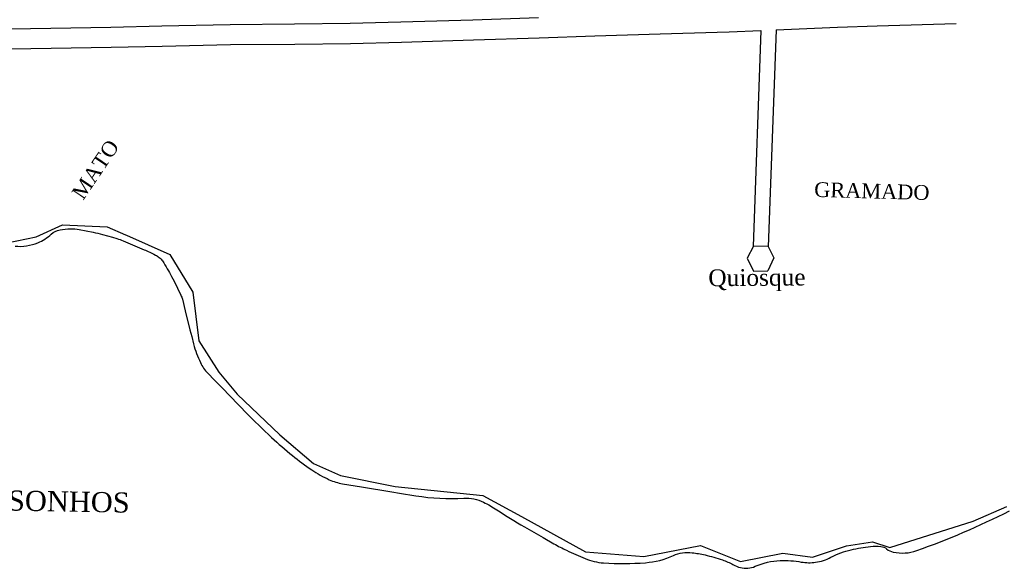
# Model space of a CAD drawing. Header units: millimetres. Extents: x 593 to 1794, y -180 to 570.
# Tile 41 of 71: x 1154 to 1301, y 144 to 225. Entities that reach past the tile are written whole.
import ezdxf

# ---------------------------------------------------------------- set-up
doc = ezdxf.new("R2010")
doc.units = ezdxf.units.MM
doc.header["$MEASUREMENT"] = 0
doc.layers.add('Layout - Marco Polo', color=252, linetype='Continuous', lineweight=25)
doc.layers.add('Textos - Marco Polo', color=143, linetype='Continuous', lineweight=25)
doc.styles.add('TimesNewRoman', font='times.ttf')

msp = doc.modelspace()

# ---------------------------------------------------------------- linework, layer by layer
at = {"layer": 'Layout - Marco Polo'}
for p, q in [((1264.54, 223.6), (1263.38, 191.44)), ((1266.78, 223.69), (1265.62, 191.41)), ((1156.61, 192.87), (1160.53, 194.68)), ((1160.53, 194.68), (1167.21, 194.39)), ((1167.21, 194.39), (1169.92, 193.19)), ((1150.17, 191.54), (1156.61, 192.87)), ((1169.92, 193.19), (1170.08, 193.12)), ((1170.08, 193.12), (1176.52, 190.26)), ((1263.41, 191.49), (1262.49, 189.71)), ((1263.41, 191.49), (1265.54, 191.55)), ((1265.54, 191.55), (1266.46, 189.77)), ((1176.52, 190.26), (1179.96, 184.68)), ((1262.49, 189.71), (1263.41, 187.8)), ((1266.46, 189.77), (1265.54, 187.86)), ((1263.41, 187.8), (1265.54, 187.86)), ((1179.96, 184.68), (1180.87, 177.44)), ((1180.87, 177.44), (1183.82, 172.77)), ((1183.82, 172.77), (1186.55, 169.47)), ((1186.55, 169.47), (1192.91, 163.44)), ((1192.91, 163.44), (1197.93, 159.18)), ((1197.93, 159.18), (1201.94, 157.38)), ((1201.94, 157.38), (1210.08, 155.76)), ((1210.08, 155.76), (1223.15, 154.43)), ((1223.15, 154.43), (1228.87, 151.29)), ((1296.11, 150.62), (1301.16, 152.8)), ((1228.87, 151.29), (1238.41, 146.02)), ((1283.72, 146.67), (1296.11, 150.62)), ((1247.11, 145.32), (1255.53, 146.97)), ((1255.53, 146.97), (1261.48, 144.62)), ((1272.2, 145.23), (1277.27, 146.93)), ((1277.27, 146.93), (1281.14, 147.5)), ((1281.14, 147.5), (1283.72, 146.67)), ((1238.41, 146.02), (1247.11, 145.32)), ((1261.48, 144.62), (1267.79, 145.82)), ((1267.79, 145.82), (1272.2, 145.23))]:
    msp.add_line(p, q, dxfattribs=at)
for points in [[(1149.67, 223.79), (1158.82, 223.95), (1158.82, 223.95), (1167.74, 224.1), (1167.74, 224.1), (1175.36, 224.26), (1175.36, 224.26), (1185.49, 224.48), (1185.49, 224.48), (1195.08, 224.57), (1195.08, 224.57), (1203.39, 224.67), (1203.39, 224.67), (1210.93, 224.86), (1210.93, 224.86), (1221.63, 225.19), (1221.63, 225.19), (1231.43, 225.52)], [(1266.78, 223.69), (1275.95, 224.06), (1275.95, 224.06), (1281.85, 224.27), (1281.85, 224.27), (1293.61, 224.63), (1293.61, 224.63)], [(1149.72, 220.79), (1158.88, 220.95), (1158.88, 220.95), (1167.8, 221.11), (1167.8, 221.11), (1175.41, 221.26), (1175.41, 221.26), (1185.54, 221.48), (1185.54, 221.48), (1195.13, 221.57), (1195.13, 221.57), (1203.45, 221.67), (1203.45, 221.67), (1211, 221.86), (1211, 221.86), (1221.73, 222.19), (1221.73, 222.19), (1231.53, 222.52), (1231.53, 222.52), (1239.82, 222.81), (1239.82, 222.81), (1249.53, 223.09), (1249.53, 223.09), (1258.02, 223.34), (1258.02, 223.34), (1259.83, 223.41), (1259.83, 223.41), (1264.54, 223.6), (1264.54, 223.6)]]:
    msp.add_lwpolyline(points, dxfattribs=at)
msp.add_lwpolyline([(1153.48, 191.51, 0.123975), (1156.88, 192.02), (1156.88, 192.02, 0.085899), (1158.87, 193.29), (1158.87, 193.29, -0.139712), (1160.18, 193.94), (1160.18, 193.94, -0.041109), (1161.75, 194.1), (1161.75, 194.1, -0.050522), (1163.03, 194), (1163.03, 194), (1165.12, 193.58), (1165.12, 193.58, -0.012017), (1166.52, 193.24), (1166.52, 193.24), (1167.98, 192.83), (1167.98, 192.83), (1168.66, 192.63), (1168.66, 192.63, -0.02025), (1169.58, 192.3), (1169.58, 192.3), (1172.69, 190.98), (1172.69, 190.98, -0.015405), (1174.37, 190.19), (1174.37, 190.19, -0.041798), (1174.95, 189.82), (1174.95, 189.82, -0.088807), (1175.44, 189.3), (1175.44, 189.3, -0.023257), (1176.8, 186.97), (1176.8, 186.97, -0.010021), (1178.17, 184.22), (1178.17, 184.22, -0.048214), (1178.39, 183.62), (1178.39, 183.62), (1178.83, 181.89), (1178.83, 181.89), (1179.53, 179.06), (1179.53, 179.06), (1179.78, 178.08), (1179.78, 178.08), (1180.06, 176.96), (1180.06, 176.96, 0.05064), (1181.08, 174.19), (1181.08, 174.19, 0.078288), (1182.17, 172.61), (1182.17, 172.61), (1183.18, 171.58), (1183.18, 171.58), (1184.3, 170.44), (1184.3, 170.44), (1186.7, 167.93), (1186.7, 167.93), (1188.17, 166.4), (1188.17, 166.4, 0.010018), (1188.77, 165.8), (1188.77, 165.8), (1191.68, 163.06), (1191.68, 163.06, 0.018007), (1194.78, 160.36), (1194.78, 160.36, 0.020657), (1197.66, 158.23), (1197.66, 158.23, 0.043393), (1200.27, 156.77), (1200.27, 156.77, 0.062427), (1202.26, 156.15), (1202.26, 156.15), (1205.06, 155.68), (1205.06, 155.68), (1209.56, 154.95), (1209.56, 154.95), (1210.73, 154.76), (1210.73, 154.76), (1213.17, 154.37), (1213.17, 154.37, 0.05318), (1220.31, 154.02), (1220.31, 154.02, -0.128645), (1223.24, 153.42), (1223.24, 153.42, -0.031906), (1225.22, 152.29), (1225.22, 152.29, 0.015069), (1229.31, 149.76), (1229.31, 149.76), (1232.11, 148.15), (1232.11, 148.15), (1233.72, 147.23), (1233.72, 147.23, 0.018372), (1235.59, 146.26), (1235.59, 146.26, 0.012731), (1238.36, 145.03), (1238.36, 145.03, 0.081044), (1241.1, 144.39), (1241.1, 144.39, 0.036337), (1247.34, 144.42), (1247.34, 144.42, 0.086544), (1251.51, 145.48), (1251.51, 145.48, -0.134253), (1254.28, 145.91), (1254.28, 145.91, -0.0309), (1256.23, 145.57), (1256.23, 145.57, -0.022997), (1258.79, 144.83), (1258.79, 144.83, -0.044423), (1260.37, 144.14), (1260.37, 144.14, 0.063877), (1261.49, 143.69), (1261.49, 143.69, 0.168122), (1263.68, 143.88), (1263.68, 143.88, -0.095285), (1267.4, 144.73), (1267.4, 144.73, -0.052075), (1270.55, 144.52), (1270.55, 144.52, 0.077116), (1272.68, 144.48), (1272.68, 144.48, 0.088303), (1274.95, 145.22), (1274.95, 145.22, -0.065122), (1277.97, 146.35), (1277.97, 146.35, -0.029948), (1280.85, 146.84), (1280.85, 146.84, -0.056467), (1282.4, 146.83), (1282.4, 146.83, -0.145671), (1283.25, 146.47), (1283.25, 146.47, 0.12181), (1284.23, 145.99), (1284.23, 145.99, 0.138499), (1287.73, 146.22), (1287.73, 146.22, 0.031813), (1301.52, 152.11)], format="xyb", dxfattribs=at)

# ---------------------------------------------------------------- texts
at = {"layer": 'Textos - Marco Polo', "attachment_point": 7, "line_spacing_factor": 0.9, "style": 'TimesNewRoman'}
for s, insert, char_height, width, rotation in [('MATO', (1163.65, 198.22), 2.2, 10.56, 55.9551), ('GRAMADO', (1272.44, 198.81), 2.2, 18.48, 358.4023), ('Quiosque', (1256.72, 184.73), 2.5, 24, 0.4756), ('LAGO DOS SONHOS', (1128.49, 152.57), 3, 54, 358.9638)]:
    msp.add_mtext(s, dxfattribs=dict(at, insert=insert, char_height=char_height, width=width, rotation=rotation))

doc.saveas('drawing.dxf')
